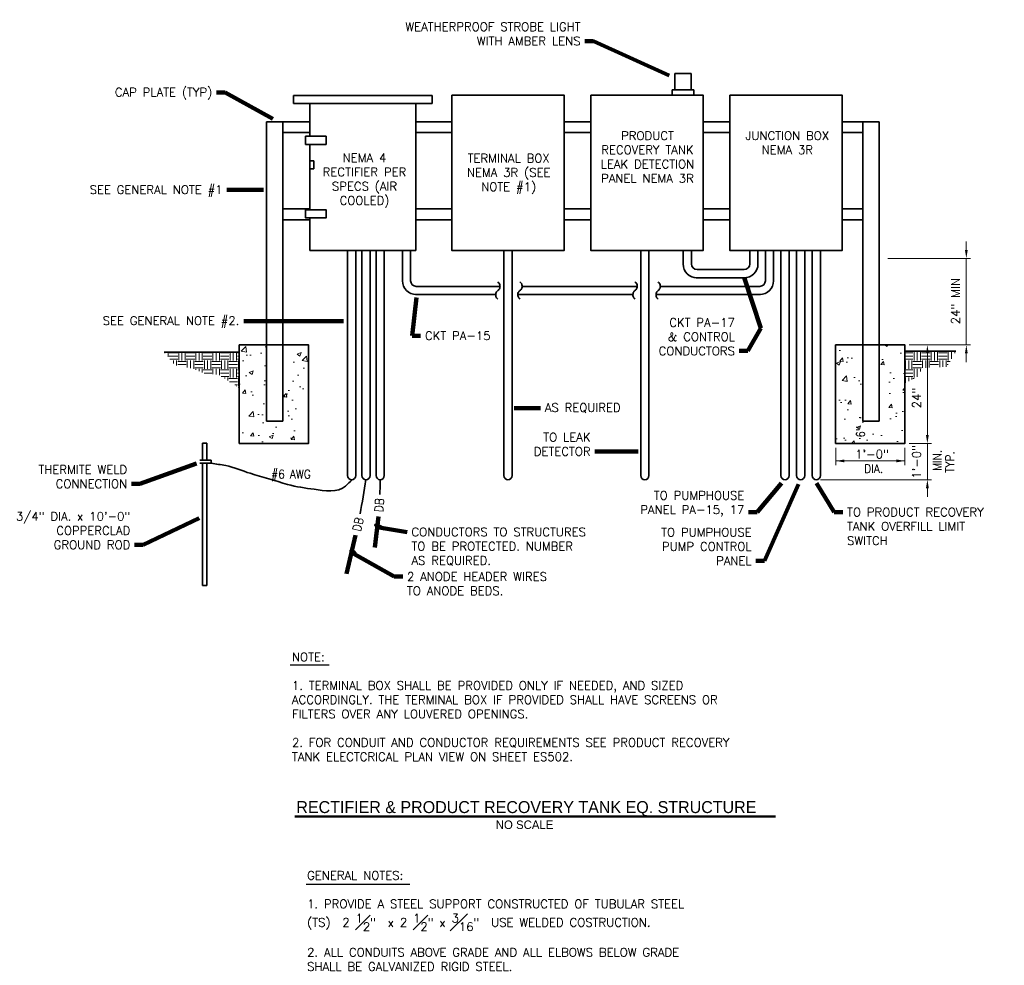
# Model space of a CAD drawing. Extents: x -193 to 792, y -125 to 171.
# Tile 4 of 4: x 619 to 792, y 5 to 171. Entities that reach past the tile are written whole.
import ezdxf
from ezdxf.enums import TextEntityAlignment as Align

# ---------------------------------------------------------------- set-up
doc = ezdxf.new("R2010")
doc.units = 0
doc.header["$MEASUREMENT"] = 0
doc.layers.get('Defpoints').update_dxf_attribs({"lineweight": 18})
for name, color, linetype, lineweight in [('E-Anno-Dims', 33, 'Continuous', 25), ('E-Anno-Patt', 152, 'Continuous', 18), ('E-Anno-Text', 53, 'Continuous', 25), ('E-Detl-Grph', 33, 'Continuous', 35)]:
    doc.layers.add(name, color=color, linetype=linetype, lineweight=lineweight)
doc.styles.add('NOTES', font='romans.shx')
doc.styles.add('Style-FANCY', font='FANCY.shx')
doc.styles.add('Text', font='txt', dxfattribs={"height": 0.125})
doc.dimstyles.new('EARCH', dxfattribs={"dimtxt": 0.125, "dimasz": 0.125, "dimexe": 0.0625, "dimexo": 0.0625, "dimgap": 0.0625, "dimtad": 1, "dimdec": 4, "dimzin": 3, "dimdsep": 46, "dimlunit": 4, "dimtxsty": 'NOTES', "dimcen": 0.09, "dimclrd": 256, "dimclre": 256, "dimadec": 0, "dimazin": 0, "dimtfac": 0.75, "dimtdec": 4, "dimtmove": 1, "dimatfit": 3, "dimfxl": 0, "dimfrac": 1, "dimtolj": 1, "dimtzin": 3, "dimlwd": 18, "dimlwe": 18, "dimarcsym": 0})
pattern_1 = [(90, (0, 0), (-1.5, 1.5), [1.5, -1.5]), (90, (-0.5625, 3e-17), (-1.5, 1.5), [1.5, -1.5]), (90, (-1.125, 7e-17), (-1.5, 1.5), [1.5, -1.5]), (180, (-1.3125, 0.1875), (-1.5, -1.5), [1.5, -1.5]), (180, (-1.3125, 0.75), (-1.5, -1.5), [1.5, -1.5]), (180, (-1.3125, 1.3125), (-1.5, -1.5), [1.5, -1.5])]

# ---------------------------------------------------------------- blocks, each defined once
blk = doc.blocks.new('LINBRK')
blk.add_open_spline([(0.002, 0.126), (0.007, 0.12), (0.013, 0.113), (0.019, 0.107), (0.024, 0.101), (0.026, 0.095), (0.028, 0.088), (0.031, 0.078), (0.032, 0.069), (0.031, 0.06), (0.031, 0.05), (0.029, 0.041), (0.026, 0.031), (0.022, 0.022), (0.017, 0.015), (0.011, 0.008), (0.005, 0.002), (-0.003, -0.001), (-0.008, -0.006), (-0.013, -0.012), (-0.017, -0.017), (-0.022, -0.024), (-0.026, -0.031), (-0.029, -0.038), (-0.031, -0.046), (-0.033, -0.053), (-0.032, -0.061), (-0.031, -0.068), (-0.03, -0.078), (-0.028, -0.087), (-0.024, -0.095), (-0.022, -0.102), (-0.019, -0.107), (-0.014, -0.112), (-0.009, -0.116), (-0.004, -0.12), (0.001, -0.124)], degree=3, knots=[0, 0, 0, 0, 0.089269, 0.089269, 0.089269, 0.161818, 0.161818, 0.161818, 0.259527, 0.259527, 0.259527, 0.358521, 0.358521, 0.358521, 0.452813, 0.452813, 0.452813, 0.535276, 0.535276, 0.535276, 0.611361, 0.611361, 0.611361, 0.69267, 0.69267, 0.69267, 0.771416, 0.771416, 0.771416, 0.867223, 0.867223, 0.867223, 0.933937, 0.933937, 0.933937, 1, 1, 1, 1])
blk = doc.blocks.new('SQUIG')
at = {"flags": 128}
blk.add_lwpolyline([(-1, 0), (0.12, 0, -0.989967), (0.13, -0.35, -0.272038), (-0.87, 0.21)], format="xyb", dxfattribs=at)

msp = doc.modelspace()

# ---------------------------------------------------------------- hatches: boundary and pattern name
at = {"layer": 'E-Anno-Patt'}
h = msp.add_hatch(dxfattribs=at)
h.set_pattern_fill('EARTH', color=256, style=0)
h.set_pattern_definition(pattern_1)
h.paths.add_polyline_path([(657.50145, 112.433), (644.30195, 112.433), (646.21902, 110.12467), (649.37233, 109.56597), (651.60758, 108.6481), (653.84284, 108.48847), (657.50145, 106.18009)], flags=16)
h = msp.add_hatch(dxfattribs=at)
h.set_pattern_fill('AR-CONC', color=256, style=0)
h.set_pattern_definition([(50, (0, 0), (7.1726, -0.62752), [0.75, -8.25]), (355, (0, 0), (-1.38751, 7.52192), [0.6, -6.6]), (100.4514, (0.598, -0.052), (5.785094, 6.894395), [0.6374, -7.01142]), (46.1842, (0, 2), (10.67241, -1.65519), [1.125, -12.375]), (96.6356, (0.889, 1.862), (9.34663, 9.74118), [0.9561, -10.51713]), (351.1842, (0, 2), (9.34662, 9.74119), [0.9, -9.9]), (21, (1, 1.5), (5.96907, -4.02619), [0.75, -8.25]), (326, (1, 1.5), (2.43315, 7.2515), [0.6, -6.6]), (71.4514, (1.4974, 1.1645), (8.402226, 3.225305), [0.6374, -7.01142]), (37.5, (0, 0), (0.121599, 3.328939), [0, -6.52, 0, -6.7, 0, -6.625]), (7.5, (0, 0), (2.630695, 3.944117), [0, -3.82, 0, -6.37, 0, -2.525]), (327.5, (-2.23, 0), (5.338224, -0.225549), [0, -2.5, 0, -7.8, 0, -10.35]), (317.5, (-3.23, 0), (5.831862, 1.00105), [0, -3.25, 0, -5.18, 0, -7.35])])
h.paths.add_polyline_path([(669.6667, 96.41388), (669.6667, 113.70838), (665.14695, 113.70838), (665.14695, 100.32888), (662.27995, 100.32888), (662.27995, 113.70838), (657.50145, 113.70838), (657.50145, 96.41388)])
h = msp.add_hatch(dxfattribs=at)
h.set_pattern_fill('AR-CONC', color=256, style=0)
h.set_pattern_definition([(50, (0, 0), (7.1726, -0.62752), [0.75, -8.25]), (355, (0, 0), (-1.38751, 7.52192), [0.6, -6.6]), (100.4514, (0.598, -0.052), (5.785094, 6.894395), [0.6374, -7.01142]), (46.1842, (0, 2), (10.67241, -1.65519), [1.125, -12.375]), (96.6356, (0.889, 1.862), (9.34663, 9.74118), [0.9561, -10.51713]), (351.1842, (0, 2), (9.34662, 9.74119), [0.9, -9.9]), (21, (1, 1.5), (5.96907, -4.02619), [0.75, -8.25]), (326, (1, 1.5), (2.43315, 7.2515), [0.6, -6.6]), (71.4514, (1.4974, 1.1645), (8.402226, 3.225305), [0.6374, -7.01142]), (37.5, (0, 0), (0.1215986, 3.3289385), [0, -6.52, 0, -6.7, 0, -6.625]), (7.5, (0, 0), (2.630695, 3.944117), [0, -3.82, 0, -6.37, 0, -2.525]), (327.5, (-2.23, 0), (5.338224, -0.225549), [0, -2.5, 0, -7.8, 0, -10.35]), (317.5, (-3.23, 0), (5.831862, 1.00105), [0, -3.25, 0, -5.18, 0, -7.35])])
h.paths.add_polyline_path([(769.75945, 113.70838), (769.75945, 100.32888), (766.89245, 100.32888), (766.89245, 113.70838), (762.11395, 113.70838), (762.11395, 96.41388), (774.2792, 96.41388), (774.2792, 113.70838)])
h.paths.add_polyline_path([(777.68301, 87.17393), (777.68301, 109.78116), (755.29415, 109.78116), (755.29415, 87.17393)], flags=9)
h = msp.add_hatch(dxfattribs=at)
h.set_pattern_fill('EARTH', color=256, style=0)
h.set_pattern_definition(pattern_1)
h.paths.add_polyline_path([(783.19845, 112.6195), (774.2792, 112.6195), (774.2792, 107.00701), (776.59269, 108.16352), (777.30789, 109.66514), (781.67061, 109.87965)], flags=16)

# ---------------------------------------------------------------- linework, layer by layer
at = {"layer": 'Defpoints'}
for p in [(770.50708, 128.89113), (785.04408, 128.89113), (785.04408, 121.39725), (774.2792, 113.70838), (774.2792, 113.70838), (778.21195, 113.70838), (778.21195, 104.39075), (762.15408, 96.41388), (774.2792, 96.41388), (774.2792, 96.41388), (774.2792, 96.41388), (774.2792, 93.35013), (768.26277, 92.89132), (778.21195, 93.17725), (758.71754, 90.05527), (778.21195, 90.05527)]:
    msp.add_point(p, dxfattribs=at)
at = {"layer": 'E-Anno-Dims', "lineweight": 18}
for p, q in [((785.04408, 131.89113), (785.04408, 130.39113)), ((771.25708, 128.89113), (785.79408, 128.89113)), ((785.04408, 113.70838), (785.04408, 128.89113)), ((775.0292, 113.70838), (778.96195, 113.70838)), ((775.0292, 113.70838), (785.79408, 113.70838)), ((778.21195, 97.91388), (778.21195, 112.20838)), ((785.04408, 110.70838), (785.04408, 112.20838)), ((778.21195, 99.41388), (778.21195, 97.91388)), ((762.15408, 95.66388), (762.15408, 92.60013)), ((774.2792, 95.66388), (774.2792, 92.60013)), ((775.0292, 96.41388), (778.96195, 96.41388)), ((775.0292, 96.41388), (778.96195, 96.41388)), ((778.21195, 96.41388), (778.21195, 90.05527)), ((762.15408, 93.35013), (774.2792, 93.35013)), ((759.46754, 90.05527), (778.96195, 90.05527)), ((778.21195, 87.05527), (778.21195, 88.55527))]:
    msp.add_line(p, q, dxfattribs=at)
for points in [[(785.29408, 130.39113), (785.04408, 128.89113), (784.79408, 130.39113)], [(778.46195, 97.91388), (778.21195, 96.41388), (777.96195, 97.91388)], [(778.46195, 97.91388), (778.21195, 96.41388), (777.96195, 97.91388)], [(763.65408, 93.10013), (762.15408, 93.35013), (763.65408, 93.60013)]]:
    msp.add_solid(points, dxfattribs=at)
at = {"layer": 'E-Anno-Dims', "lineweight": 18, "extrusion": (0, 0, -1)}
for points in [[(-777.96195, 112.20838), (-778.21195, 113.70838), (-778.46195, 112.20838)], [(-784.79408, 112.20838), (-785.04408, 113.70838), (-785.29408, 112.20838)], [(-772.7792, 93.60013), (-774.2792, 93.35013), (-772.7792, 93.10013)], [(-777.96195, 88.55527), (-778.21195, 90.05527), (-778.46195, 88.55527)]]:
    msp.add_solid(points, dxfattribs=at)
at = {"layer": 'E-Anno-Text'}
for p, q in [((666.421, 57.54239), (673.25531, 57.54239)), ((669.25474, 19.03689), (687.389, 19.03689))]:
    msp.add_line(p, q, dxfattribs=at)
at = {"layer": 'E-Anno-Text', "lineweight": 50}
msp.add_line((667.22295, 30.91769), (751.58033, 30.91769), dxfattribs=at)
at = {"layer": 'E-Detl-Grph'}
for p, q in [((733.89658, 161.3675), (736.76358, 161.3675)), ((733.89658, 158.50038), (733.89658, 161.3675)), ((736.76358, 161.3675), (736.76358, 158.50038)), ((666.98645, 156.07538), (666.98645, 157.50888)), ((666.98645, 157.50888), (691.35633, 157.50888)), ((691.35633, 157.50888), (691.35633, 156.07538)), ((733.4187, 158.50038), (737.24145, 158.50038)), ((733.4187, 157.54475), (733.4187, 158.50038)), ((737.24145, 158.50038), (737.24145, 157.54475)), ((691.35633, 156.07538), (666.98645, 156.07538)), ((669.85345, 156.07538), (669.85345, 150.34125)), ((688.4892, 130.272), (688.4892, 156.07538)), ((662.27995, 152.89125), (665.14695, 152.89125)), ((662.27995, 100.32888), (662.27995, 152.89125)), ((665.14695, 152.89125), (669.85345, 152.89125)), ((665.14695, 152.89125), (665.14695, 100.32888)), ((688.4892, 152.89125), (694.8022, 152.89125)), ((714.47658, 152.89125), (719.19095, 152.89125)), ((738.86533, 152.89125), (743.5797, 152.89125)), ((763.25408, 152.89125), (766.89245, 152.89125)), ((766.89245, 152.89125), (769.75945, 152.89125)), ((766.89245, 100.32888), (766.89245, 152.89125)), ((769.75945, 152.89125), (769.75945, 100.32888)), ((665.14695, 150.97988), (669.85345, 150.97988)), ((688.4892, 150.97988), (694.8022, 150.97988)), ((714.47658, 150.97988), (719.19095, 150.97988)), ((738.86533, 150.97988), (743.5797, 150.97988)), ((763.25408, 150.97988), (766.89245, 150.97988)), ((669.85345, 148.90775), (669.85345, 137.43963)), ((669.85345, 146.04075), (670.5702, 146.04075)), ((670.5702, 146.04075), (670.5702, 144.60725)), ((670.5702, 144.60725), (669.85345, 144.60725)), ((665.14695, 137.60038), (669.85345, 137.60038)), ((688.4892, 137.60038), (694.8022, 137.60038)), ((714.47658, 137.60038), (719.19095, 137.60038)), ((738.86533, 137.60038), (743.5797, 137.60038)), ((763.25408, 137.60038), (766.89245, 137.60038)), ((665.14695, 135.689), (669.85345, 135.689)), ((669.85345, 136.00613), (669.85345, 130.272)), ((688.4892, 135.689), (694.8022, 135.689)), ((714.47658, 135.689), (719.19095, 135.689)), ((738.86533, 135.689), (743.5797, 135.689)), ((763.25408, 135.689), (766.89245, 135.689)), ((669.85345, 130.272), (688.4892, 130.272)), ((676.5082, 130.272), (676.5082, 90.772)), ((677.9417, 130.272), (677.9417, 90.772)), ((679.0082, 130.272), (679.0082, 90.772)), ((680.4417, 130.272), (680.4417, 90.772)), ((681.5082, 130.272), (681.5082, 90.772)), ((682.9417, 130.272), (682.9417, 90.772)), ((686.12345, 130.272), (686.12345, 124.84313)), ((687.55695, 130.272), (687.55695, 124.98275)), ((703.92083, 130.272), (703.92083, 90.772)), ((705.35445, 130.272), (705.35445, 90.772)), ((727.93633, 130.272), (727.93633, 90.77213)), ((729.36983, 130.272), (729.36983, 90.77213)), ((735.3777, 130.272), (735.3777, 127.78388)), ((736.8112, 130.272), (736.8112, 127.9235)), ((747.0557, 130.272), (747.0557, 127.9235)), ((748.4892, 130.272), (748.4892, 127.78388)), ((749.79195, 130.272), (749.79195, 124.98275)), ((751.22545, 130.272), (751.22545, 124.84313)), ((752.5282, 130.272), (752.5282, 90.77213)), ((753.9617, 130.272), (753.9617, 90.77213)), ((755.26445, 130.272), (755.26445, 90.77213)), ((756.69795, 130.272), (756.69795, 90.77213)), ((758.0007, 130.272), (758.0007, 90.77213)), ((759.4342, 130.272), (759.4342, 90.77213)), ((737.8112, 126.9235), (746.0557, 126.9235)), ((737.67383, 125.48988), (746.19308, 125.48988)), ((688.55695, 123.98275), (703.2597, 123.98275)), ((707.19208, 123.98275), (727.29108, 123.98275)), ((731.34258, 123.98275), (748.79195, 123.98275)), ((688.41958, 122.54913), (702.50495, 122.54913)), ((706.3182, 122.54913), (726.53633, 122.54913)), ((730.58795, 122.54913), (748.92933, 122.54913)), ((657.50145, 112.433), (644.30195, 112.433)), ((783.19845, 112.6195), (774.2792, 112.6195)), ((665.14695, 100.32888), (662.27995, 100.32888)), ((769.75945, 100.32888), (766.89245, 100.32888)), ((651.04933, 96.46538), (651.79908, 96.46538)), ((651.04933, 96.46538), (651.04933, 93.4665)), ((651.79908, 96.46538), (651.79908, 93.4665)), ((650.54958, 93.4665), (652.54883, 93.4665)), ((652.54883, 93.4665), (652.54883, 92.96675)), ((652.54883, 92.96675), (650.54958, 92.96675)), ((651.04933, 92.96675), (651.04933, 71.49338)), ((651.79908, 92.96675), (651.79908, 71.49338)), ((651.04933, 71.49338), (651.79908, 71.49338))]:
    msp.add_line(p, q, dxfattribs=at)
at = {"layer": 'E-Detl-Grph', "flags": 128}
for points in [[(669.1367, 150.34125), (672.72058, 150.34125), (672.72058, 148.90775), (669.1367, 148.90775), (669.1367, 150.34125)], [(669.1367, 137.43963), (672.72058, 137.43963), (672.72058, 136.00613), (669.1367, 136.00613), (669.1367, 137.43963)]]:
    msp.add_lwpolyline(points, dxfattribs=at)
at = {"layer": 'E-Detl-Grph'}
for centre, radius, start, end in [((737.8112, 127.9235), 2.4375, 180, 270), ((737.8112, 127.9235), 1, 180, 270), ((746.0557, 127.9235), 1, 270, 0), ((746.0557, 127.9235), 2.4375, 270, 0), ((688.55695, 124.98275), 2.4375, 180, 270), ((688.55695, 124.98275), 1, 180, 270), ((748.79195, 124.98275), 1, 270, 0), ((748.79195, 124.98275), 2.4375, 270, 0), ((677.22496, 90.77199), 0.71676, 180, 0), ((505.15138, 117.38515), 176.69991, 349.1267833, 351.1024333), ((679.72496, 90.77199), 0.71676, 180, 0), ((682.22496, 90.77199), 0.71676, 180, 0), ((592.48579, 91.40048), 89.74925, 357.4777944, 359.1411778), ((704.63758, 90.77199), 0.71676, 180, 0), ((728.65316, 90.77203), 0.71676, 180, 0), ((753.24504, 90.77203), 0.71676, 180, 0), ((755.98129, 90.77203), 0.71676, 180, 0), ((758.71754, 90.77203), 0.71676, 180, 0)]:
    msp.add_arc(centre, radius, start, end, dxfattribs=at)
msp.add_open_spline([(652.54883, 92.96675), (653.41029, 92.81967), (654.27175, 92.67259), (655.1332, 92.5255), (656.60198, 92.27473), (657.96728, 91.60341), (659.3927, 91.16963), (661.58085, 90.50373), (663.76212, 89.8631), (665.97558, 89.23263), (667.50063, 88.79823), (669.07188, 88.58479), (670.62233, 88.36088), (672.44192, 88.09809), (674.77721, 87.69197), (676.14033, 88.942), (676.52758, 89.29713), (676.91483, 89.65225), (677.30208, 90.00738)], degree=3, knots=[0, 0, 0, 0, 0.101593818, 0.101593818, 0.101593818, 0.274810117, 0.274810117, 0.274810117, 0.540710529, 0.540710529, 0.540710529, 0.723913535, 0.723913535, 0.723913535, 0.938918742, 0.938918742, 0.938918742, 1, 1, 1, 1], dxfattribs=at)
for points in [[(694.8022, 157.5615), (714.47658, 157.5615), (714.47658, 130.272), (694.8022, 130.272)], [(719.19095, 157.5615), (738.86533, 157.5615), (738.86533, 130.272), (719.19095, 130.272)], [(743.5797, 157.5615), (763.25408, 157.5615), (763.25408, 130.272), (743.5797, 130.272)], [(657.50145, 113.70838), (669.6667, 113.70838), (669.6667, 96.41388), (657.50145, 96.41388)], [(762.11395, 113.70838), (774.2792, 113.70838), (774.2792, 96.41388), (762.11395, 96.41388)]]:
    msp.add_3dface(points, dxfattribs=at)

# ---------------------------------------------------------------- block references
at = {"layer": 'E-Detl-Grph', "xscale": 12, "yscale": 12, "rotation": 180}
for p in [(702.85658, 123.26738), (706.7492, 123.26738), (726.92758, 123.26738), (730.9792, 123.26738)]:
    msp.add_blockref('LINBRK', p, dxfattribs=at)

# ---------------------------------------------------------------- texts
at = {"layer": 'E-Anno-Dims', "lineweight": 25, "style": 'NOTES', "width": 0.9}
msp.add_text('6"', height=1.5, rotation=90, dxfattribs=at).set_placement((767.23858, 98.47754), align=Align.CENTER)
for s, p in [('MIN.', (779.19233, 91.59675)), ('TYP.', (781.41033, 91.27888))]:
    msp.add_text(s, height=1.5, rotation=90, dxfattribs=at).set_placement(p, align=Align.TOP_LEFT)
msp.add_text('DIA.', height=1.5, dxfattribs=at).set_placement((767.15033, 92.7335), align=Align.TOP_LEFT)
at = {"layer": 'E-Anno-Dims', "lineweight": 35, "char_height": 1.5, "attachment_point": 5, "rotation": 90, "style": 'Text'}
for s, insert in [('\\Fromans.shx;24" MIN', (783.15122, 121.39725)), ('\\Fromans.shx;24"', (776.3191, 104.39075)), ('\\Fromans.shx;1\'-0"', (776.3191, 93.17725))]:
    msp.add_mtext(s, dxfattribs=dict(at, insert=insert))
at = {"layer": 'E-Anno-Dims', "lineweight": 35, "insert": (768.49907, 94.54548), "char_height": 1.5, "attachment_point": 5, "style": 'Text'}
msp.add_mtext('\\Fromans.shx;1\'-0"', dxfattribs=at)
at = {"layer": 'E-Anno-Text', "style": 'NOTES', "width": 0.9}
msp.add_text('#6 AWG', height=1.5, dxfattribs=at).set_placement((663.09745, 91.77275), align=Align.TOP_LEFT)
for rotation, p in [(86, (681.95888, 84.36528)), (78, (678.06909, 81.02136))]:
    msp.add_text('DB', height=1.5, rotation=rotation, dxfattribs=at).set_placement(p, align=Align.MIDDLE_LEFT)
at = {"layer": 'E-Anno-Text', "lineweight": 50, "style": 'Style-FANCY'}
msp.add_text('RECTIFIER & PRODUCT RECOVERY TANK EQ. STRUCTURE', height=2.101125, dxfattribs=at).set_placement((667.50708, 32.582), align=Align.MIDDLE_LEFT)
at = {"layer": 'E-Anno-Text', "lineweight": 25, "style": 'Style-FANCY'}
msp.add_text('NO SCALE', height=1.496375, dxfattribs=at).set_placement((702.4887, 29.484), align=Align.MIDDLE_LEFT)
at = {"layer": 'E-Anno-Text', "char_height": 1.5, "style": 'NOTES'}
for s, insert, attachment_point in [('WEATHERPROOF STROBE LIGHT\\PWITH AMBER LENS', (717.36367, 166.30519), 9), ('CKT PA-17\\P& CONTROL\\PCONDUCTORS', (744.43995, 111.89624), 9), ('TO LEAK\\PDETECTOR', (719.12494, 94.25863), 9), ('THERMITE WELD\\PCONNECTION', (637.82408, 88.57775), 9), ('TO PUMPHOUSE\\PPANEL PA-15, 17', (746.09809, 83.58505), 9), ('3/4" DIA. x 10\'-0"\\PCOPPERCLAD\\PGROUND ROD', (638.3793, 77.87196), 9), ('TO PRODUCT RECOVERY\\PTANK OVERFILL LIMIT\\PSWITCH', (764.11768, 85.10921), 1), ('CONDUCTORS TO STRUCTURES\\PTO BE PROTECTED. NUMBER\\PAS REQUIRED.', (687.70241, 81.61805), 1), ('TO PUMPHOUSE\\PPUMP CONTROL\\PPANEL', (747.38285, 75.07079), 9), ('2 ANODE HEADER WIRES\\PTO ANODE BEDS.', (686.91074, 73.79326), 1)]:
    msp.add_mtext(s, dxfattribs=dict(at, insert=insert, attachment_point=attachment_point))
for s, insert, attachment_point, line_spacing_factor in [('CAP PLATE (TYP)', (652.77177, 156.81623), 9, 0.603988), ('SEE GENERAL NOTE #1', (654.57465, 139.71794), 9, 0.606412), ('SEE GENERAL NOTE #2.', (657.51779, 116.71607), 9, 0.603988), ('CKT PA-15', (690.06322, 115.32429), 4, 0.603988), ('AS REQUIRED', (711.10763, 102.63563), 4, 0.603988)]:
    msp.add_mtext(s, dxfattribs=dict(at, insert=insert, attachment_point=attachment_point, line_spacing_factor=line_spacing_factor))
for s, insert, width, attachment_point in [('PRODUCT RECOVERY TANK LEAK DETECTION PANEL NEMA 3R', (729.10419, 151.19913), 19.3748037, 2), ('JUNCTION BOX NEMA 3R', (753.64451, 151.19913), 19.2179662, 2), ('NEMA 4 RECTIFIER PER SPECS (AIR COOLED)', (679.46506, 147.3125), 16.9614281, 2), ('TERMINAL BOX NEMA 3R (SEE NOTE #1)', (704.76067, 147.225), 19.8667444, 2), ('NOTE:\\P\\P1. TERMINAL BOX SHALL BE PROVIDED ONLY IF NEEDED, AND SIZED ACCORDINGLY. THE TERMINAL BOX IF PROVIDED SHALL HAVE SCREENS OR FILTERS OVER ANY LOUVERED OPENINGS.\\P\\P2. FOR CONDUIT AND CONDUCTOR REQUIREMENTS SEE PRODUCT RECOVERY TANK ELECTCRICAL PLAN VIEW ON SHEET ES502.', (666.73882, 59.67712), 87.7941123, 1), ('\\A1;GENERAL NOTES:\\P\\P1. PROVIDE A STEEL SUPPORT CONSTRUCTED OF TUBULAR STEEL \\P(TS)  2 \\S1#2;"  x 2 \\S1#2;" x \\S3#16;"  USE WELDED COSTRUCTION.\\P \\P2. ALL CONDUITS ABOVE GRADE AND ALL ELBOWS BELOW GRADE\\PSHALL BE GALVANIZED RIGID STEEL.', (669.40586, 21.33831), 87.7941123, 1)]:
    msp.add_mtext(s, dxfattribs=dict(at, insert=insert, width=width, attachment_point=attachment_point))

# ---------------------------------------------------------------- leaders
at = {"layer": 'E-Anno-Text', "annotation_type": 0, "has_hookline": 1}
for points, override, hookline_direction, text_width in [([(732.9002, 160.98788), (719.61367, 167.05519), (718.11367, 167.05519)], {"dimscale": 12, "dimtad": 0, "dimclrd": 0, "dimlwd": 65534}, 1, 35.23285), ([(663.37858, 153.38113), (655.02177, 158.00754), (653.52177, 158.00754)], {"dimscale": 12, "dimtad": 0, "dimclrd": 0, "dimlwd": 65534}, 1, 18.89291), ([(746.07808, 125.52888), (748.97787, 116.65731), (746.68995, 112.64624), (745.18995, 112.64624)], {"dimscale": 12, "dimtad": 0, "dimclrd": 0, "dimlwd": 65534}, 1, 16.48399), ([(688.56158, 122.03175), (687.81322, 115.32429), (689.31322, 115.32429)], {"dimscale": 12, "dimtad": 0, "dimclrd": 0, "dimlwd": 65534}, 0, 11.90511), ([(650.00245, 92.913), (640.07408, 89.32775), (638.57408, 89.32775)], {"dimscale": 12, "dimtad": 0, "dimclrd": 0, "dimlwd": 65534}, 1, 18.84947), ([(752.59233, 89.445), (748.34809, 84.33505), (746.84809, 84.33505)], {"dimscale": 12, "dimtad": 0, "dimclrd": 0, "dimlwd": 65534}, 1, 18.46532), ([(755.6112, 89.286), (749.63285, 75.82079), (748.13285, 75.82079)], {"dimscale": 12, "dimtad": 0, "dimclrd": 0, "dimlwd": 65534}, 1, 18.46532), ([(758.78883, 89.445), (761.86768, 84.35921), (763.36768, 84.35921)], {"dimscale": 12, "dimtad": 0, "dimclrd": 0, "dimlwd": 65534}, 0, 27.58994), ([(650.48645, 83.32463), (640.6293, 78.62196), (639.1293, 78.62196)], {"dimscale": 12, "dimtad": 0, "dimclrd": 0, "dimlwd": 65534}, 1, 17.36319), ([(677.20965, 77.26464), (684.66074, 73.04326), (686.16074, 73.04326)], {"dimscale": 12, "dimtad": 0, "dimclrd": 0, "dimldrblk": 'SQUIG', "dimlwd": 65534}, 0, 27.35556)]:
    msp.add_leader(points, dimstyle='EARCH', override=override, dxfattribs=dict(at, hookline_direction=hookline_direction, text_width=text_width))
at = {"layer": 'E-Anno-Text'}
for points, override in [([(661.7187, 140.90925), (655.32465, 140.90925)], {"dimscale": 12, "dimtad": 0, "dimclrd": 0, "dimlwd": 65534}), ([(675.75445, 117.90738), (658.26779, 117.90738)], {"dimscale": 12, "dimtad": 0, "dimclrd": 0, "dimlwd": 65534}), ([(705.71683, 102.63563), (710.35763, 102.63563)], {"dimscale": 12, "dimtad": 0, "dimclrd": 0, "dimlwd": 65534}), ([(727.48845, 95.00863), (719.87494, 95.00863)], {"dimscale": 12, "dimtad": 0, "dimclrd": 0, "dimlwd": 65534}), ([(681.67183, 81.73484), (686.95241, 80.86805)], {"dimscale": 12, "dimtad": 0, "dimclrd": 0, "dimldrblk": 'SQUIG', "dimlwd": 65534})]:
    msp.add_leader(points, dimstyle='EARCH', override=override, dxfattribs=at)
at = {"layer": 'E-Detl-Grph'}
for points in [[(681.25283, 78.15887), (681.89713, 83.61972)], [(676.32745, 73.549), (677.91356, 80.28954)]]:
    msp.add_leader(points, dimstyle='EARCH', override={"dimscale": 12, "dimtad": 0, "dimclrd": 0, "dimlwd": 65534}, dxfattribs=at)

doc.saveas('drawing.dxf')
